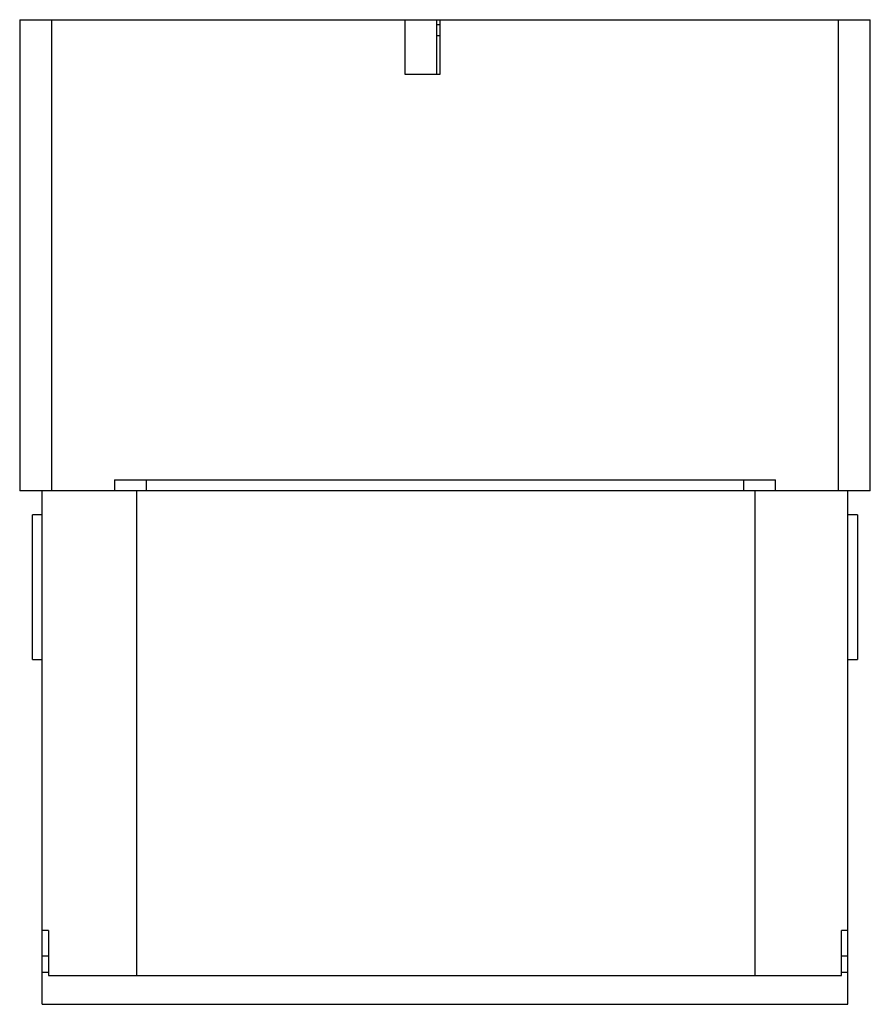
# Model space of a CAD drawing. Header units: millimetres. Extents: x 37 to 302, y 82 to 388.
import ezdxf

# ---------------------------------------------------------------- set-up
doc = ezdxf.new("R2010")
doc.units = ezdxf.units.MM
doc.header["$LTSCALE"] = 30.747099
doc.layers.add('4', color=7, linetype='CONTINUOUS')

msp = doc.modelspace()

# ---------------------------------------------------------------- linework, layer by layer
at = {"layer": '4', "color": 7, "linetype": 'Continuous'}
for p, q in [((36.57, 388.4), (36.57, 241.55)), ((36.57, 388.4), (301.57, 388.4)), ((46.57, 241.55), (46.57, 388.4)), ((156.57, 388.4), (156.57, 371.4)), ((166.57, 371.4), (166.57, 388.4)), ((166.57, 386.9), (167.57, 386.9)), ((167.57, 371.4), (167.57, 388.4)), ((291.57, 388.4), (291.57, 241.55)), ((301.57, 241.55), (301.57, 388.4)), ((166.57, 383.45), (167.57, 383.45)), ((156.57, 371.4), (167.57, 371.4)), ((66.07, 245.05), (66.07, 241.55)), ((66.07, 245.05), (272.07, 245.05)), ((76.07, 241.55), (76.07, 245.05)), ((262.07, 245.05), (262.07, 241.55)), ((272.07, 241.55), (272.07, 245.05)), ((301.57, 241.55), (36.57, 241.55)), ((43.57, 81.55), (43.57, 241.55)), ((73.07, 90.55), (73.07, 241.55)), ((265.57, 241.55), (265.57, 90.55)), ((294.57, 81.55), (294.57, 241.55)), ((40.57, 189.05), (40.57, 234.05)), ((43.57, 234.05), (40.57, 234.05)), ((297.57, 234.05), (294.57, 234.05)), ((297.57, 234.05), (297.57, 189.05)), ((40.57, 189.05), (43.57, 189.05)), ((294.57, 189.05), (297.57, 189.05)), ((45.57, 104.55), (43.57, 104.55)), ((45.57, 104.55), (45.57, 90.55)), ((294.57, 104.55), (292.57, 104.55)), ((292.57, 90.55), (292.57, 104.55)), ((45.57, 96.55), (43.57, 96.55)), ((294.57, 96.55), (292.57, 96.55)), ((43.57, 91.55), (45.57, 91.55)), ((45.57, 90.55), (292.57, 90.55)), ((292.57, 91.55), (294.57, 91.55)), ((43.57, 81.55), (294.57, 81.55))]:
    msp.add_line(p, q, dxfattribs=at)

doc.saveas('drawing.dxf')
